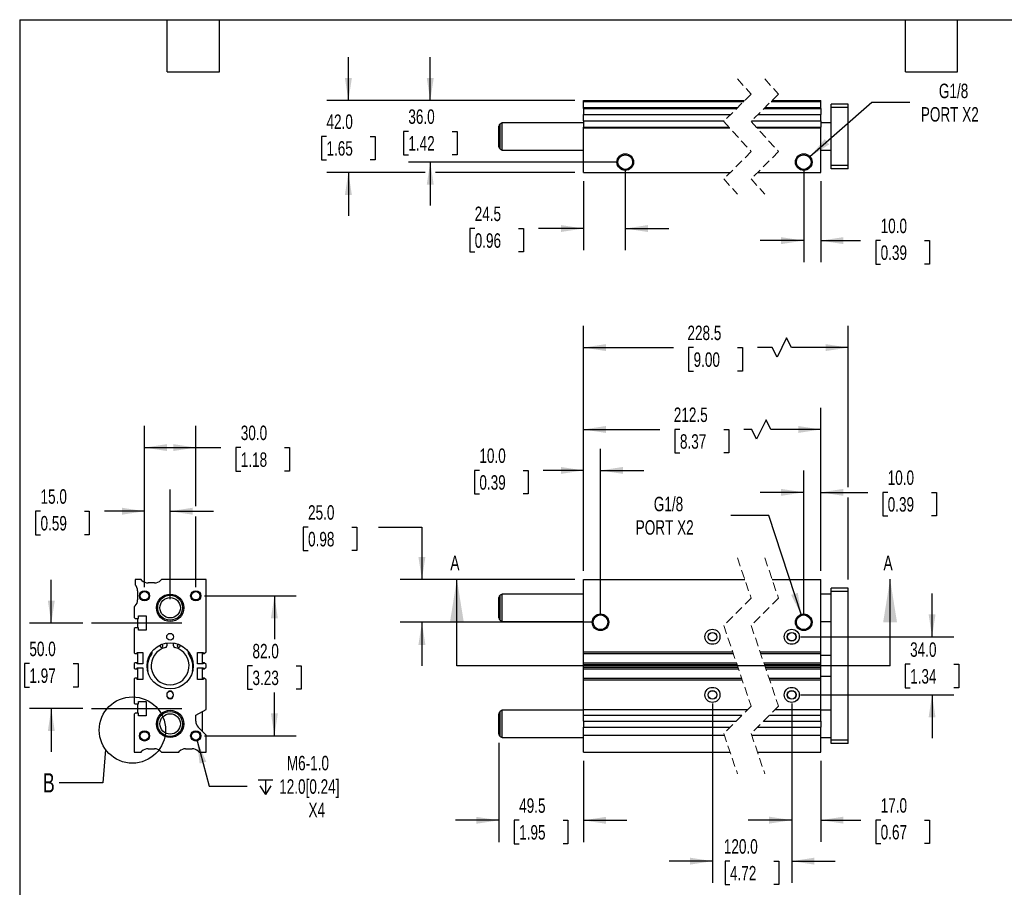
# Model space of a CAD drawing. Header units: millimetres. Extents: x 25 to 1092, y 25 to 838.
# Tile 2 of 4: x 25 to 601, y 330 to 838. Entities that reach past the tile are written whole.
import ezdxf

# ---------------------------------------------------------------- set-up
doc = ezdxf.new("R2010")
doc.units = ezdxf.units.MM
doc.header["$LTSCALE"] = 4
for name, pattern in [('SLD-Center', [19.05, 15.24, -1.27, 1.27, -1.27]), ('SLD-Dashed', [1.905, 1.27, -0.635]), ('SLD-Solid', [0])]:
    doc.linetypes.add(name, pattern=pattern)
doc.layers.add('CENTER', color=40, linetype='SLD-Center')
doc.layers.add('DIMENSIONS', color=140, linetype='SLD-Solid', lineweight=25)
doc.layers.add('TEXT', color=140, linetype='SLD-Solid', lineweight=25)
doc.styles.add('SLDTEXTSTYLE0', font='TXT', dxfattribs={"width": 0.7})
doc.dimstyles.new('SLDDIMSTYLE0', dxfattribs={"dimtxt": 8.632031, "dimasz": 13.208, "dimexe": 0, "dimexo": 0.0625, "dimgap": 2.158008, "dimtad": 0, "dimtih": 1, "dimtoh": 1, "dimrnd": 1e-09, "dimzin": 12, "dimdsep": 46, "dimtxsty": 'SLDTEXTSTYLE0', "dimsah": 1, "dimcen": 0, "dimadec": 0, "dimazin": 3, "dimtfac": 1, "dimtofl": 0, "dimtmove": 0, "dimatfit": 3, "dimfxl": 0, "dimfrac": 2, "dimtolj": 1, "dimtzin": 12, "dimarcsym": 0})
doc.dimstyles.new('SLDDIMSTYLE1', dxfattribs={"dimtxt": 8.632031, "dimasz": 13.208, "dimexe": 0, "dimexo": 0.0625, "dimgap": 2.158008, "dimtad": 0, "dimtih": 1, "dimtoh": 1, "dimrnd": 1e-09, "dimzin": 4, "dimdsep": 46, "dimtxsty": 'SLDTEXTSTYLE0', "dimsah": 1, "dimcen": 0.09, "dimadec": 0, "dimazin": 1, "dimtfac": 1, "dimtmove": 0, "dimatfit": 0, "dimfxl": 0, "dimfrac": 2, "dimtolj": 1, "dimtzin": 12, "dimarcsym": 0})
doc.dimstyles.new('SLDDIMSTYLE2', dxfattribs={"dimtxt": 8.632031, "dimasz": 13.208, "dimexe": 0, "dimexo": 0.0625, "dimgap": 2.158008, "dimtad": 0, "dimtih": 1, "dimtoh": 1, "dimrnd": 1e-09, "dimzin": 12, "dimdsep": 46, "dimtxsty": 'SLDTEXTSTYLE0', "dimsah": 1, "dimcen": 0.09, "dimadec": 0, "dimazin": 3, "dimtfac": 1, "dimtofl": 0, "dimtmove": 0, "dimatfit": 3, "dimfxl": 0, "dimfrac": 2, "dimtolj": 1, "dimtzin": 12, "dimarcsym": 0})
doc.dimstyles.new('SLDDIMSTYLE3', dxfattribs={"dimtxt": 8.632031, "dimasz": 13.208, "dimexe": 0, "dimexo": 0.0625, "dimgap": 2.158008, "dimtad": 0, "dimtih": 1, "dimtoh": 1, "dimrnd": 1e-09, "dimzin": 12, "dimdsep": 46, "dimtxsty": 'SLDTEXTSTYLE0', "dimsah": 1, "dimcen": 0.09, "dimadec": 0, "dimazin": 3, "dimtfac": 1, "dimtmove": 0, "dimatfit": 0, "dimfxl": 0, "dimfrac": 2, "dimtolj": 1, "dimtzin": 12, "dimarcsym": 0})
doc.dimstyles.new('SLDDIMSTYLE5', dxfattribs={"dimtxt": 8.632031, "dimasz": 13.208, "dimexe": 0, "dimexo": 0.0625, "dimgap": 2.158008, "dimtad": 0, "dimtih": 1, "dimtoh": 1, "dimrnd": 1e-09, "dimzin": 4, "dimdsep": 46, "dimtxsty": 'SLDTEXTSTYLE0', "dimsah": 1, "dimcen": 0.09, "dimadec": 0, "dimazin": 1, "dimtfac": 1, "dimtofl": 0, "dimtmove": 0, "dimatfit": 3, "dimfxl": 0, "dimfrac": 2, "dimtolj": 1, "dimtzin": 12, "dimarcsym": 0})
doc.dimstyles.new('SLDDIMSTYLE6', dxfattribs={"dimtxt": 0.18, "dimasz": 13.208, "dimexe": 0, "dimexo": 0.0625, "dimgap": 0, "dimtad": 0, "dimtih": 1, "dimtoh": 1, "dimdec": 0, "dimrnd": 1e-09, "dimzin": 0, "dimdsep": 46, "dimtxsty": 'Standard', "dimblk1": 'NONE', "dimblk2": 'NONE', "dimsah": 1, "dimcen": 0.09, "dimadec": 0, "dimazin": 0, "dimtfac": 13.208, "dimtdec": 0, "dimtofl": 0, "dimtmove": 0, "dimatfit": 3, "dimldrblk": 'NONE', "dimfxl": 0, "dimfrac": 2, "dimtolj": 1, "dimtzin": 0, "dimarcsym": 0})

# ---------------------------------------------------------------- blocks, each defined once
blk = doc.blocks.new('_D')
at = {"layer": 'DIMENSIONS'}
for p, q in [((463.75, 548.04), (441.52, 548.04)), ((482.74, 489.58), (463.75, 548.04))]:
    blk.add_line(p, q, dxfattribs=at)
blk.add_solid([(482.74, 489.58), (480.59, 502.77), (476.73, 501.51)], dxfattribs=at)
at = {"layer": 'DIMENSIONS', "char_height": 8.467, "attachment_point": 1, "style": 'SLDTEXTSTYLE0'}
for s, insert in [('G1/8', (396.36, 558.96)), ('PORT X2', (385.78, 545.24))]:
    blk.add_mtext(s, dxfattribs=dict(at, insert=insert))
blk = doc.blocks.new('_D_1')
at = {"layer": 'DIMENSIONS'}
for p, q in [((355.18, 515.58), (355.18, 587.08)), ((365.18, 490.58), (365.18, 587.08)), ((294.32, 574.38), (291.42, 574.38)), ((291.42, 574.38), (291.42, 560.66)), ((319.97, 574.38), (322.87, 574.38)), ((322.87, 574.38), (322.87, 560.66)), ((355.18, 574.38), (331.66, 574.38)), ((365.18, 574.38), (390.58, 574.38)), ((291.42, 560.66), (294.32, 560.66)), ((322.87, 560.66), (319.97, 560.66))]:
    blk.add_line(p, q, dxfattribs=at)
for points in [[(355.18, 574.38), (341.98, 576.42), (341.98, 572.35)], [(365.18, 574.38), (378.39, 572.35), (378.39, 576.42)]]:
    blk.add_solid(points, dxfattribs=at)
at = {"layer": 'DIMENSIONS', "char_height": 8.467, "attachment_point": 1, "style": 'SLDTEXTSTYLE0'}
for s, insert in [('10.0', (294.32, 587.23)), ('0.39', (294.32, 571.58))]:
    blk.add_mtext(s, dxfattribs=dict(at, insert=insert))
blk = doc.blocks.new('_D_2')
at = {"layer": 'DIMENSIONS'}
for p, q in [((484.06, 490.58), (484.06, 574.24)), ((494.06, 515.58), (494.06, 574.24)), ((484.06, 561.54), (458.66, 561.54)), ((494.06, 561.54), (521.5, 561.54)), ((533.19, 561.54), (530.29, 561.54)), ((530.29, 561.54), (530.29, 547.82)), ((558.84, 561.54), (561.74, 561.54)), ((561.74, 561.54), (561.74, 547.82)), ((530.29, 547.82), (533.19, 547.82)), ((561.74, 547.82), (558.84, 547.82))]:
    blk.add_line(p, q, dxfattribs=at)
for points in [[(484.06, 561.54), (470.85, 563.57), (470.85, 559.51)], [(494.06, 561.54), (507.27, 559.51), (507.27, 563.57)]]:
    blk.add_solid(points, dxfattribs=at)
at = {"layer": 'DIMENSIONS', "char_height": 8.467, "attachment_point": 1, "style": 'SLDTEXTSTYLE0'}
for s, insert in [('10.0', (533.19, 574.39)), ('0.39', (533.19, 558.74))]:
    blk.add_mtext(s, dxfattribs=dict(at, insert=insert))
blk = doc.blocks.new('_D_3')
at = {"layer": 'DIMENSIONS'}
for p, q in [((355.18, 515.58), (355.18, 611.05)), ((494.06, 515.58), (494.06, 611.05)), ((462.09, 603.99), (456.45, 592.71)), ((464.91, 598.35), (462.09, 603.99)), ((355.18, 598.35), (399.95, 598.35)), ((411.65, 598.35), (408.75, 598.35)), ((408.75, 598.35), (408.75, 584.63)), ((437.3, 598.35), (440.2, 598.35)), ((440.2, 598.35), (440.2, 584.63)), ((453.62, 598.35), (449, 598.35)), ((456.45, 592.71), (453.62, 598.35)), ((494.06, 598.35), (464.91, 598.35)), ((408.75, 584.63), (411.65, 584.63)), ((440.2, 584.63), (437.3, 584.63))]:
    blk.add_line(p, q, dxfattribs=at)
for points in [[(355.18, 598.35), (368.39, 596.32), (368.39, 600.38)], [(494.06, 598.35), (480.85, 600.38), (480.85, 596.32)]]:
    blk.add_solid(points, dxfattribs=at)
at = {"layer": 'DIMENSIONS', "char_height": 8.467, "attachment_point": 1, "style": 'SLDTEXTSTYLE0'}
for s, insert in [('212.5', (408.06, 611.2)), ('8.37', (411.65, 595.55))]:
    blk.add_mtext(s, dxfattribs=dict(at, insert=insert))
blk = doc.blocks.new('_D_4')
at = {"layer": 'DIMENSIONS'}
for p, q in [((355.18, 515.58), (355.18, 658.98)), ((510.06, 564.59), (510.06, 658.98)), ((474.08, 651.93), (468.44, 640.64)), ((476.91, 646.28), (474.08, 651.93)), ((355.18, 646.28), (407.94, 646.28)), ((419.64, 646.28), (416.74, 646.28)), ((416.74, 646.28), (416.74, 632.56)), ((445.29, 646.28), (448.19, 646.28)), ((448.19, 646.28), (448.19, 632.56)), ((465.62, 646.28), (456.98, 646.28)), ((468.44, 640.64), (465.62, 646.28)), ((510.06, 646.28), (476.91, 646.28)), ((416.74, 632.56), (419.64, 632.56)), ((448.19, 632.56), (445.29, 632.56)), ((510.06, 510.58), (510.06, 558.49))]:
    blk.add_line(p, q, dxfattribs=at)
for points in [[(355.18, 646.28), (368.39, 644.25), (368.39, 648.31)], [(510.06, 646.28), (496.85, 648.31), (496.85, 644.25)]]:
    blk.add_solid(points, dxfattribs=at)
at = {"layer": 'DIMENSIONS', "char_height": 8.467, "attachment_point": 1, "style": 'SLDTEXTSTYLE0'}
for s, insert in [('228.5', (416.05, 659.13)), ('9.00', (419.64, 643.48))]:
    blk.add_mtext(s, dxfattribs=dict(at, insert=insert))
blk = doc.blocks.new('_D_5')
at = {"layer": 'DIMENSIONS'}
for p, q in [((194.1, 541.18), (191.2, 541.18)), ((191.2, 541.18), (191.2, 527.46)), ((219.75, 541.18), (222.65, 541.18)), ((222.65, 541.18), (222.65, 527.46)), ((235.31, 541.18), (260.71, 541.18)), ((260.71, 541.18), (260.71, 510.5)), ((191.2, 527.46), (194.1, 527.46)), ((222.65, 527.46), (219.75, 527.46)), ((350.1, 510.5), (248.01, 510.5)), ((360.1, 485.5), (248.01, 485.5)), ((260.71, 485.5), (260.71, 460.1))]:
    blk.add_line(p, q, dxfattribs=at)
for points in [[(260.71, 510.5), (262.74, 523.71), (258.67, 523.71)], [(260.71, 485.5), (258.67, 472.3), (262.74, 472.3)]]:
    blk.add_solid(points, dxfattribs=at)
at = {"layer": 'DIMENSIONS', "char_height": 8.467, "attachment_point": 1, "style": 'SLDTEXTSTYLE0'}
for s, insert in [('25.0', (194.1, 554.03)), ('0.98', (194.1, 538.38))]:
    blk.add_mtext(s, dxfattribs=dict(at, insert=insert))
blk = doc.blocks.new('_D_6')
at = {"layer": 'DIMENSIONS'}
for p, q in [((305.68, 414.94), (305.68, 356.89)), ((355.18, 404.42), (355.18, 356.89)), ((305.68, 369.59), (280.28, 369.59)), ((317.6, 369.59), (314.7, 369.59)), ((314.7, 369.59), (314.7, 355.88)), ((343.25, 369.59), (346.15, 369.59)), ((346.15, 369.59), (346.15, 355.88)), ((355.18, 369.59), (380.58, 369.59)), ((314.7, 355.88), (317.6, 355.88)), ((346.15, 355.88), (343.25, 355.88))]:
    blk.add_line(p, q, dxfattribs=at)
for points in [[(305.68, 369.59), (292.48, 371.63), (292.48, 367.56)], [(355.18, 369.59), (368.39, 367.56), (368.39, 371.63)]]:
    blk.add_solid(points, dxfattribs=at)
at = {"layer": 'DIMENSIONS', "char_height": 8.467, "attachment_point": 1, "style": 'SLDTEXTSTYLE0'}
for s, insert in [('49.5', (317.6, 382.44)), ('1.95', (317.6, 366.79))]:
    blk.add_mtext(s, dxfattribs=dict(at, insert=insert))
blk = doc.blocks.new('_D_7')
at = {"layer": 'DIMENSIONS'}
for p, q in [((430.68, 437.92), (430.68, 332.99)), ((477.06, 437.92), (477.06, 332.99)), ((430.68, 345.69), (405.28, 345.69)), ((440.93, 345.69), (438.03, 345.69)), ((438.03, 345.69), (438.03, 331.97)), ((466.58, 345.69), (469.48, 345.69)), ((469.48, 345.69), (469.48, 331.97)), ((477.06, 345.69), (502.46, 345.69)), ((438.03, 331.97), (440.93, 331.97)), ((469.48, 331.97), (466.58, 331.97))]:
    blk.add_line(p, q, dxfattribs=at)
for points in [[(430.68, 345.69), (417.48, 347.72), (417.48, 343.66)], [(477.06, 345.69), (490.27, 343.66), (490.27, 347.72)]]:
    blk.add_solid(points, dxfattribs=at)
at = {"layer": 'DIMENSIONS', "char_height": 8.467, "attachment_point": 1, "style": 'SLDTEXTSTYLE0'}
for s, insert in [('120.0', (437.34, 358.54)), ('4.72', (440.93, 342.89))]:
    blk.add_mtext(s, dxfattribs=dict(at, insert=insert))
blk = doc.blocks.new('_D_8')
at = {"layer": 'DIMENSIONS'}
for p, q in [((477.06, 437.92), (477.06, 356.99)), ((494.06, 404.42), (494.06, 356.99)), ((477.06, 369.69), (451.66, 369.69)), ((494.06, 369.69), (517.39, 369.69)), ((529.08, 369.69), (526.18, 369.69)), ((526.18, 369.69), (526.18, 355.97)), ((554.73, 369.69), (557.63, 369.69)), ((557.63, 369.69), (557.63, 355.97)), ((526.18, 355.97), (529.08, 355.97)), ((557.63, 355.97), (554.73, 355.97))]:
    blk.add_line(p, q, dxfattribs=at)
for points in [[(477.06, 369.69), (463.85, 371.72), (463.85, 367.66)], [(494.06, 369.69), (507.27, 367.66), (507.27, 371.72)]]:
    blk.add_solid(points, dxfattribs=at)
at = {"layer": 'DIMENSIONS', "char_height": 8.467, "attachment_point": 1, "style": 'SLDTEXTSTYLE0'}
for s, insert in [('17.0', (529.08, 382.54)), ('0.67', (529.08, 366.89))]:
    blk.add_mtext(s, dxfattribs=dict(at, insert=insert))
blk = doc.blocks.new('_D_9')
at = {"layer": 'DIMENSIONS'}
for p, q in [((559.15, 477), (559.15, 502.4)), ((482.14, 477), (571.85, 477)), ((546.32, 460.91), (543.43, 460.91)), ((543.43, 460.91), (543.43, 447.19)), ((571.97, 460.91), (574.87, 460.91)), ((574.87, 460.91), (574.87, 447.19)), ((543.43, 447.19), (546.32, 447.19)), ((574.87, 447.19), (571.97, 447.19)), ((482.14, 443), (571.85, 443)), ((559.15, 443), (559.15, 417.6))]:
    blk.add_line(p, q, dxfattribs=at)
for points in [[(559.15, 477), (561.18, 490.21), (557.12, 490.21)], [(559.15, 443), (557.12, 429.8), (561.18, 429.8)]]:
    blk.add_solid(points, dxfattribs=at)
at = {"layer": 'DIMENSIONS', "char_height": 8.467, "attachment_point": 1, "style": 'SLDTEXTSTYLE0'}
for s, insert in [('34.0', (546.32, 473.75)), ('1.34', (546.32, 458.1))]:
    blk.add_mtext(s, dxfattribs=dict(at, insert=insert))
blk = doc.blocks.new('_D_19')
at = {"layer": 'DIMENSIONS'}
for p, q in [((43.89, 485), (43.89, 510.4)), ((62.42, 485), (31.19, 485)), ((31.06, 461.31), (28.16, 461.31)), ((28.16, 461.31), (28.16, 447.59)), ((56.71, 461.31), (59.61, 461.31)), ((59.61, 461.31), (59.61, 447.59)), ((28.16, 447.59), (31.06, 447.59)), ((59.61, 447.59), (56.71, 447.59)), ((62.42, 435), (31.19, 435)), ((43.89, 435), (43.89, 409.6))]:
    blk.add_line(p, q, dxfattribs=at)
for points in [[(43.89, 485), (45.92, 498.21), (41.86, 498.21)], [(43.89, 435), (41.86, 421.8), (45.92, 421.8)]]:
    blk.add_solid(points, dxfattribs=at)
at = {"layer": 'DIMENSIONS', "char_height": 8.467, "attachment_point": 1, "style": 'SLDTEXTSTYLE0'}
for s, insert in [('50.0', (31.06, 474.16)), ('1.97', (31.06, 458.5))]:
    blk.add_mtext(s, dxfattribs=dict(at, insert=insert))
blk = doc.blocks.new('_D_20')
at = {"layer": 'DIMENSIONS'}
for p, q in [((98.4, 506.08), (98.4, 563.2)), ((113.4, 499.08), (113.4, 563.2)), ((37.59, 550.5), (34.69, 550.5)), ((34.69, 550.5), (34.69, 536.78)), ((63.24, 550.5), (66.14, 550.5)), ((66.14, 550.5), (66.14, 536.78)), ((98.4, 550.5), (74.94, 550.5)), ((113.4, 550.5), (138.8, 550.5)), ((34.69, 536.78), (37.59, 536.78)), ((66.14, 536.78), (63.24, 536.78))]:
    blk.add_line(p, q, dxfattribs=at)
for points in [[(98.4, 550.5), (85.2, 552.54), (85.2, 548.47)], [(113.4, 550.5), (126.61, 548.47), (126.61, 552.54)]]:
    blk.add_solid(points, dxfattribs=at)
at = {"layer": 'DIMENSIONS', "char_height": 8.467, "attachment_point": 1, "style": 'SLDTEXTSTYLE0'}
for s, insert in [('15.0', (37.59, 563.35)), ('0.59', (37.59, 547.7))]:
    blk.add_mtext(s, dxfattribs=dict(at, insert=insert))
blk = doc.blocks.new('_D_21')
at = {"layer": 'DIMENSIONS'}
for p, q in [((98.4, 506.08), (98.4, 600.45)), ((128.4, 553.55), (128.4, 600.45)), ((98.4, 587.75), (128.4, 587.75)), ((128.4, 587.75), (143.04, 587.75)), ((154.74, 587.75), (151.84, 587.75)), ((151.84, 587.75), (151.84, 574.03)), ((180.39, 587.75), (183.29, 587.75)), ((183.29, 587.75), (183.29, 574.03)), ((151.84, 574.03), (154.74, 574.03)), ((183.29, 574.03), (180.39, 574.03)), ((128.4, 506.08), (128.4, 547.46))]:
    blk.add_line(p, q, dxfattribs=at)
for points in [[(98.4, 587.75), (111.61, 585.72), (111.61, 589.78)], [(128.4, 587.75), (115.2, 589.78), (115.2, 585.72)]]:
    blk.add_solid(points, dxfattribs=at)
at = {"layer": 'DIMENSIONS', "char_height": 8.467, "attachment_point": 1, "style": 'SLDTEXTSTYLE0'}
for s, insert in [('30.0', (154.74, 600.6)), ('1.18', (154.74, 584.94))]:
    blk.add_mtext(s, dxfattribs=dict(at, insert=insert))
blk = doc.blocks.new('_D_22')
at = {"layer": 'DIMENSIONS'}
for p, q in [((133.48, 501), (187.1, 501)), ((174.4, 501), (174.4, 475.66)), ((161.58, 460), (158.68, 460)), ((158.68, 460), (158.68, 446.28)), ((187.23, 460), (190.13, 460)), ((190.13, 460), (190.13, 446.28)), ((158.68, 446.28), (161.58, 446.28)), ((174.4, 419), (174.4, 444.35)), ((190.13, 446.28), (187.23, 446.28)), ((133.48, 419), (187.1, 419))]:
    blk.add_line(p, q, dxfattribs=at)
for points in [[(174.4, 501), (172.37, 487.8), (176.44, 487.8)], [(174.4, 419), (176.44, 432.21), (172.37, 432.21)]]:
    blk.add_solid(points, dxfattribs=at)
at = {"layer": 'DIMENSIONS', "char_height": 8.467, "attachment_point": 1, "style": 'SLDTEXTSTYLE0'}
for s, insert in [('82.0', (161.58, 472.85)), ('3.23', (161.58, 457.2))]:
    blk.add_mtext(s, dxfattribs=dict(at, insert=insert))
blk = doc.blocks.new('SW_SYMBOL_HOLE_DEPTH')
at = {"layer": 'DIMENSIONS', "color": 0}
for p, q in [((0, 3500), (3200, 3500)), ((400, 2220), (1600, 300)), ((1600, 3500), (1600, 300)), ((2800, 2220), (1600, 300))]:
    blk.add_line(p, q, dxfattribs=at)
blk = doc.blocks.new('_D_23')
at = {"layer": 'DIMENSIONS'}
for p, q in [((129.18, 416.11), (136.3, 389.54)), ((136.3, 389.54), (158.52, 389.54))]:
    blk.add_line(p, q, dxfattribs=at)
blk.add_solid([(129.18, 416.11), (130.64, 402.82), (134.56, 403.87)], dxfattribs=at)
at = {"layer": 'DIMENSIONS', "xscale": 0.002688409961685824, "yscale": 0.002688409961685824, "zscale": 0.002688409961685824}
blk.add_blockref('SW_SYMBOL_HOLE_DEPTH', (164.87, 383.83), dxfattribs=at)
at = {"layer": 'DIMENSIONS', "char_height": 8.467, "attachment_point": 1, "style": 'SLDTEXTSTYLE0'}
for s, insert in [('M6-1.0', (181.68, 407.32)), ('12.0[0.24]', (177.22, 393.6)), ('X4', (194.37, 379.88))]:
    blk.add_mtext(s, dxfattribs=dict(at, insert=insert))
blk = doc.blocks.new('_None')
blk = doc.blocks.new('_D_31')
at = {"layer": 'DIMENSIONS'}
for p, q in [((265.58, 790.84), (265.58, 816.24)), ((350.1, 790.84), (252.88, 790.84)), ((252.76, 772.85), (249.86, 772.85)), ((249.86, 772.85), (249.86, 759.13)), ((278.41, 772.85), (281.31, 772.85)), ((281.31, 772.85), (281.31, 759.13)), ((249.86, 759.13), (252.76, 759.13)), ((374.6, 754.84), (252.88, 754.84)), ((265.58, 754.84), (265.58, 729.44)), ((281.31, 759.13), (278.41, 759.13))]:
    blk.add_line(p, q, dxfattribs=at)
for points in [[(265.58, 790.84), (267.61, 804.05), (263.55, 804.05)], [(265.58, 754.84), (263.55, 741.63), (267.61, 741.63)]]:
    blk.add_solid(points, dxfattribs=at)
at = {"layer": 'DIMENSIONS', "char_height": 8.467, "attachment_point": 1, "style": 'SLDTEXTSTYLE0'}
for s, insert in [('36.0', (252.76, 785.7)), ('1.42', (252.76, 770.05))]:
    blk.add_mtext(s, dxfattribs=dict(at, insert=insert))
blk = doc.blocks.new('_D_32')
at = {"layer": 'DIMENSIONS'}
for p, q in [((217.69, 790.84), (217.69, 816.24)), ((350.1, 790.84), (204.99, 790.84)), ((204.87, 769.89), (201.97, 769.89)), ((201.97, 769.89), (201.97, 756.18)), ((230.52, 769.89), (233.42, 769.89)), ((233.42, 769.89), (233.42, 756.18)), ((201.97, 756.18), (204.87, 756.18)), ((233.42, 756.18), (230.52, 756.18)), ((262.53, 748.84), (204.99, 748.84)), ((217.69, 748.84), (217.69, 723.44)), ((350.1, 748.84), (268.63, 748.84))]:
    blk.add_line(p, q, dxfattribs=at)
for points in [[(217.69, 790.84), (219.73, 804.05), (215.66, 804.05)], [(217.69, 748.84), (215.66, 735.63), (219.73, 735.63)]]:
    blk.add_solid(points, dxfattribs=at)
at = {"layer": 'DIMENSIONS', "char_height": 8.467, "attachment_point": 1, "style": 'SLDTEXTSTYLE0'}
for s, insert in [('42.0', (204.87, 782.74)), ('1.65', (204.87, 767.09))]:
    blk.add_mtext(s, dxfattribs=dict(at, insert=insert))
blk = doc.blocks.new('_D_33')
at = {"layer": 'DIMENSIONS'}
for p, q in [((379.68, 749.76), (379.68, 703.26)), ((355.18, 743.76), (355.18, 703.26)), ((291.58, 715.96), (288.69, 715.96)), ((288.69, 715.96), (288.69, 702.24)), ((317.24, 715.96), (320.13, 715.96)), ((320.13, 715.96), (320.13, 702.24)), ((355.18, 715.96), (328.93, 715.96)), ((379.68, 715.96), (405.08, 715.96)), ((288.69, 702.24), (291.58, 702.24)), ((320.13, 702.24), (317.24, 702.24))]:
    blk.add_line(p, q, dxfattribs=at)
for points in [[(355.18, 715.96), (341.98, 717.99), (341.98, 713.93)], [(379.68, 715.96), (392.89, 713.93), (392.89, 717.99)]]:
    blk.add_solid(points, dxfattribs=at)
at = {"layer": 'DIMENSIONS', "char_height": 8.467, "attachment_point": 1, "style": 'SLDTEXTSTYLE0'}
for s, insert in [('24.5', (291.58, 728.81)), ('0.96', (291.58, 713.16))]:
    blk.add_mtext(s, dxfattribs=dict(at, insert=insert))
blk = doc.blocks.new('_D_34')
at = {"layer": 'DIMENSIONS'}
for p, q in [((484.06, 749.76), (484.06, 696.18)), ((494.06, 743.76), (494.06, 696.18)), ((484.06, 708.88), (458.66, 708.88)), ((494.06, 708.88), (517.36, 708.88)), ((529.06, 708.88), (526.16, 708.88)), ((526.16, 708.88), (526.16, 695.16)), ((554.71, 708.88), (557.61, 708.88)), ((557.61, 708.88), (557.61, 695.16)), ((526.16, 695.16), (529.06, 695.16)), ((557.61, 695.16), (554.71, 695.16))]:
    blk.add_line(p, q, dxfattribs=at)
for points in [[(484.06, 708.88), (470.85, 710.92), (470.85, 706.85)], [(494.06, 708.88), (507.27, 706.85), (507.27, 710.92)]]:
    blk.add_solid(points, dxfattribs=at)
at = {"layer": 'DIMENSIONS', "char_height": 8.467, "attachment_point": 1, "style": 'SLDTEXTSTYLE0'}
for s, insert in [('10.0', (529.06, 721.73)), ('0.39', (529.06, 706.08))]:
    blk.add_mtext(s, dxfattribs=dict(at, insert=insert))
blk = doc.blocks.new('_D_35')
at = {"layer": 'DIMENSIONS'}
for p, q in [((487.72, 758.04), (524, 789.84)), ((524, 789.84), (546.22, 789.84))]:
    blk.add_line(p, q, dxfattribs=at)
blk.add_solid([(487.72, 758.04), (498.99, 765.22), (496.31, 768.28)], dxfattribs=at)
at = {"layer": 'DIMENSIONS', "char_height": 8.467, "attachment_point": 1, "style": 'SLDTEXTSTYLE0'}
for s, insert in [('G1/8', (563.15, 800.75)), ('PORT X2', (552.57, 787.03))]:
    blk.add_mtext(s, dxfattribs=dict(at, insert=insert))

msp = doc.modelspace()

# ---------------------------------------------------------------- linework, layer by layer
at = {"color": 7, "linetype": 'SLD-Dashed', "lineweight": 18}
for p, q in [((445.313, 803.539), (453.313, 794.689)), ((461.313, 803.539), (469.313, 794.689)), ((453.313, 794.689), (437.313, 778.689)), ((469.313, 794.689), (453.313, 778.689)), ((437.313, 778.689), (453.313, 760.989)), ((453.313, 778.689), (469.313, 760.989)), ((453.313, 760.989), (437.313, 744.989)), ((469.313, 760.989), (453.313, 744.989)), ((437.313, 744.989), (445.313, 736.139)), ((453.313, 744.989), (461.313, 736.139)), ((445.313, 523.204), (453.313, 499.604)), ((461.313, 523.204), (469.313, 499.604)), ((453.313, 499.604), (437.313, 483.604)), ((469.313, 499.604), (453.313, 483.604)), ((437.313, 483.604), (453.313, 436.404)), ((453.313, 483.604), (469.313, 436.404)), ((453.313, 436.404), (437.313, 420.404)), ((469.313, 436.404), (453.313, 420.404)), ((437.313, 420.404), (445.313, 396.804)), ((453.313, 420.404), (461.313, 396.804))]:
    msp.add_line(p, q, dxfattribs=at)
for p, q in [((355.184, 790.839), (449.463, 790.839)), ((355.184, 790.339), (355.184, 790.839)), ((355.184, 790.339), (448.963, 790.339)), ((355.184, 786.839), (355.184, 790.339)), ((464.963, 790.339), (494.061, 790.339)), ((465.463, 790.839), (494.061, 790.839)), ((494.061, 790.339), (494.061, 790.839)), ((494.061, 786.839), (494.061, 790.339)), ((355.184, 786.839), (445.463, 786.839)), ((355.184, 786.304), (355.184, 786.839)), ((355.184, 786.304), (444.928, 786.304)), ((355.184, 786.304), (355.184, 782.768)), ((460.928, 786.304), (494.061, 786.304)), ((461.463, 786.839), (494.061, 786.839)), ((494.061, 786.304), (494.061, 786.839)), ((494.061, 786.304), (494.061, 782.768)), ((510.061, 788.839), (500.061, 788.839)), ((500.061, 786.839), (500.061, 788.839)), ((510.061, 786.839), (500.061, 786.839)), ((500.061, 752.839), (500.061, 786.839)), ((510.061, 786.839), (510.061, 788.839)), ((510.061, 752.839), (510.061, 786.839)), ((307.684, 777.839), (306.434, 777.117)), ((355.184, 777.839), (307.684, 777.839)), ((307.684, 761.839), (307.684, 777.839)), ((355.184, 782.768), (441.392, 782.768)), ((355.184, 778.91), (355.184, 782.768)), ((355.184, 778.91), (437.534, 778.91)), ((355.184, 778.91), (355.184, 775.375)), ((453.534, 778.91), (494.061, 778.91)), ((457.392, 782.768), (494.061, 782.768)), ((494.061, 778.91), (494.061, 782.768)), ((494.061, 778.91), (494.061, 775.375)), ((500.061, 777.839), (494.061, 777.839)), ((305.684, 763.86), (305.684, 775.818)), ((306.434, 762.561), (306.434, 777.117)), ((355.184, 775.375), (440.309, 775.375)), ((355.184, 774.839), (355.184, 775.375)), ((355.184, 774.839), (440.794, 774.839)), ((355.184, 748.839), (355.184, 774.839)), ((456.309, 775.375), (494.061, 775.375)), ((456.794, 774.839), (494.061, 774.839)), ((494.061, 774.839), (494.061, 775.375)), ((494.061, 748.839), (494.061, 774.839)), ((306.434, 762.561), (307.684, 761.839)), ((307.684, 761.839), (355.184, 761.839)), ((494.061, 761.839), (500.061, 761.839)), ((355.184, 748.839), (441.163, 748.839)), ((457.163, 748.839), (494.061, 748.839)), ((510.061, 752.839), (500.061, 752.839)), ((500.061, 750.839), (500.061, 752.839)), ((510.061, 750.839), (500.061, 750.839)), ((510.061, 750.839), (510.061, 752.839)), ((92.904, 510.504), (92.904, 507.505)), ((96.404, 510.504), (92.904, 510.504)), ((96.939, 509.968), (96.404, 510.504)), ((104.333, 508.504), (100.475, 508.504)), ((108.404, 510.504), (107.868, 509.968)), ((134.404, 510.504), (108.404, 510.504)), ((134.404, 468.184), (134.404, 510.504)), ((355.184, 510.504), (449.618, 510.504)), ((355.184, 468.184), (355.184, 510.504)), ((465.618, 510.504), (494.061, 510.504)), ((494.061, 468.184), (494.061, 510.504)), ((94.404, 503.934), (94.404, 498.574)), ((307.684, 502.004), (306.434, 501.282)), ((306.434, 494.004), (306.434, 501.282)), ((355.184, 502.004), (307.684, 502.004)), ((307.684, 494.004), (307.684, 502.004)), ((500.061, 502.004), (494.061, 502.004)), ((510.061, 505.504), (500.061, 505.504)), ((500.061, 503.504), (500.061, 505.504)), ((510.061, 503.504), (500.061, 503.504)), ((500.061, 416.504), (500.061, 503.504)), ((510.061, 503.504), (510.061, 505.504)), ((510.061, 416.504), (510.061, 503.504)), ((305.684, 494.004), (305.684, 499.983)), ((93, 495.1), (92.404, 494.504)), ((92.404, 494.504), (92.404, 488.204)), ((305.684, 488.025), (305.684, 494.004)), ((306.434, 486.726), (306.434, 494.004)), ((307.684, 486.004), (307.684, 494.004)), ((92.404, 488.204), (92.904, 487.704)), ((92.904, 487.704), (94.904, 487.704)), ((94.404, 487.704), (94.404, 482.304)), ((94.904, 489.204), (99.404, 489.204)), ((94.904, 487.704), (94.904, 489.204)), ((99.404, 489.204), (99.404, 480.804)), ((306.434, 486.726), (307.684, 486.004)), ((307.684, 486.004), (355.184, 486.004)), ((494.061, 486.004), (500.061, 486.004)), ((92.904, 482.304), (92.404, 481.804)), ((92.404, 481.804), (92.404, 467.684)), ((94.904, 482.304), (92.904, 482.304)), ((94.904, 480.804), (94.904, 482.304)), ((99.404, 480.804), (94.904, 480.804)), ((111.404, 472.858), (111.404, 471.726)), ((115.404, 471.726), (115.404, 472.858)), ((92.404, 467.684), (92.904, 467.184)), ((92.904, 467.184), (94.054, 467.184)), ((94.054, 467.904), (97.404, 467.904)), ((94.054, 467.184), (94.054, 467.904)), ((94.404, 467.904), (94.404, 461.104)), ((97.404, 467.904), (97.404, 461.104)), ((102.904, 467.981), (102.904, 468.489)), ((123.904, 468.489), (123.904, 467.981)), ((129.404, 467.904), (132.754, 467.904)), ((129.404, 461.104), (129.404, 467.904)), ((132.404, 461.104), (132.404, 467.904)), ((132.754, 467.904), (132.754, 467.184)), ((132.754, 467.184), (133.404, 467.184)), ((133.404, 467.184), (134.404, 468.184)), ((355.184, 468.184), (442.54, 468.184)), ((355.184, 467.184), (355.184, 468.184)), ((355.184, 467.184), (442.879, 467.184)), ((355.184, 461.834), (355.184, 467.184)), ((458.54, 468.184), (494.061, 468.184)), ((458.879, 467.184), (494.061, 467.184)), ((494.061, 467.184), (494.061, 468.184)), ((494.061, 461.834), (494.061, 467.184)), ((92.904, 461.834), (92.404, 461.334)), ((92.404, 461.334), (92.404, 458.674)), ((94.054, 461.834), (92.904, 461.834)), ((94.054, 461.104), (94.054, 461.834)), ((97.404, 461.104), (94.054, 461.104)), ((132.754, 461.104), (129.404, 461.104)), ((132.754, 461.834), (132.754, 461.104)), ((133.404, 461.834), (132.754, 461.834)), ((134.404, 460.834), (133.404, 461.834)), ((134.404, 459.174), (134.404, 460.834)), ((355.184, 461.834), (444.693, 461.834)), ((355.184, 460.834), (355.184, 461.834)), ((355.184, 460.834), (445.032, 460.834)), ((355.184, 459.174), (355.184, 460.834)), ((460.693, 461.834), (494.061, 461.834)), ((461.032, 460.834), (494.061, 460.834)), ((500.061, 466.004), (494.061, 466.004)), ((494.061, 460.834), (494.061, 461.834)), ((494.061, 459.174), (494.061, 460.834)), ((92.404, 458.674), (92.904, 458.174)), ((92.904, 458.174), (94.054, 458.174)), ((94.054, 458.904), (97.404, 458.904)), ((94.054, 458.174), (94.054, 458.904)), ((94.404, 458.904), (94.404, 452.104)), ((97.404, 458.904), (97.404, 452.104)), ((129.404, 458.904), (132.754, 458.904)), ((129.404, 452.104), (129.404, 458.904)), ((132.404, 452.104), (132.404, 458.904)), ((132.754, 458.904), (132.754, 458.174)), ((132.754, 458.174), (133.404, 458.174)), ((133.404, 458.174), (134.404, 459.174)), ((355.184, 459.174), (445.595, 459.174)), ((355.184, 458.174), (355.184, 459.174)), ((355.184, 458.174), (445.934, 458.174)), ((355.184, 452.824), (355.184, 458.174)), ((461.595, 459.174), (494.061, 459.174)), ((461.934, 458.174), (494.061, 458.174)), ((494.061, 458.174), (494.061, 459.174)), ((494.061, 452.824), (494.061, 458.174)), ((92.904, 452.824), (92.404, 452.324)), ((92.404, 452.324), (92.404, 438.204)), ((94.054, 452.824), (92.904, 452.824)), ((94.054, 452.104), (94.054, 452.824)), ((97.404, 452.104), (94.054, 452.104)), ((132.754, 452.104), (129.404, 452.104)), ((132.754, 452.824), (132.754, 452.104)), ((133.404, 452.824), (132.754, 452.824)), ((134.404, 451.824), (133.404, 452.824)), ((134.404, 434.504), (134.404, 451.824)), ((355.184, 452.824), (447.747, 452.824)), ((355.184, 451.824), (355.184, 452.824)), ((355.184, 451.824), (448.086, 451.824)), ((355.184, 434.504), (355.184, 451.824)), ((463.747, 452.824), (494.061, 452.824)), ((464.086, 451.824), (494.061, 451.824)), ((494.061, 454.004), (500.061, 454.004)), ((494.061, 451.824), (494.061, 452.824)), ((494.061, 434.504), (494.061, 451.824)), ((92.404, 438.204), (92.904, 437.704)), ((94.904, 439.204), (99.404, 439.204)), ((94.904, 437.704), (94.904, 439.204)), ((99.404, 439.204), (99.404, 430.804)), ((111.404, 443.254), (111.404, 442.754)), ((115.404, 442.754), (115.404, 443.254)), ((92.904, 432.304), (92.404, 431.804)), ((92.904, 437.704), (94.904, 437.704)), ((94.904, 432.304), (92.904, 432.304)), ((94.404, 437.704), (94.404, 432.304)), ((94.904, 430.804), (94.904, 432.304)), ((128.404, 431.04), (134.404, 434.504)), ((132.404, 421.504), (132.404, 433.349)), ((307.684, 434.004), (306.434, 433.282)), ((306.434, 426.004), (306.434, 433.282)), ((355.184, 434.004), (307.684, 434.004)), ((307.684, 426.004), (307.684, 434.004)), ((355.184, 434.504), (451.413, 434.504)), ((355.184, 431.04), (355.184, 434.504)), ((467.413, 434.504), (494.061, 434.504)), ((494.061, 431.04), (494.061, 434.504)), ((500.061, 434.004), (494.061, 434.004)), ((92.404, 431.804), (92.404, 409.504)), ((99.404, 430.804), (94.904, 430.804)), ((128.404, 427.575), (128.404, 431.04)), ((305.684, 426.004), (305.684, 431.983)), ((355.184, 431.04), (447.949, 431.04)), ((355.184, 427.575), (355.184, 431.04)), ((355.184, 427.575), (444.484, 427.575)), ((355.184, 427.575), (355.184, 424.039)), ((460.484, 427.575), (494.061, 427.575)), ((463.949, 431.04), (494.061, 431.04)), ((494.061, 427.575), (494.061, 431.04)), ((494.061, 427.575), (494.061, 424.039)), ((134.404, 419.504), (129.868, 424.039)), ((305.684, 420.025), (305.684, 426.004)), ((306.434, 418.726), (306.434, 426.004)), ((307.684, 418.004), (307.684, 426.004)), ((355.184, 424.039), (440.949, 424.039)), ((355.184, 419.504), (355.184, 424.039)), ((456.949, 424.039), (494.061, 424.039)), ((494.061, 419.504), (494.061, 424.039)), ((134.404, 409.504), (134.404, 419.504)), ((306.434, 418.726), (307.684, 418.004)), ((307.684, 418.004), (355.184, 418.004)), ((355.184, 419.504), (437.618, 419.504)), ((355.184, 409.504), (355.184, 419.504)), ((453.618, 419.504), (494.061, 419.504)), ((494.061, 409.504), (494.061, 419.504)), ((494.061, 418.004), (500.061, 418.004)), ((510.061, 416.504), (500.061, 416.504)), ((500.061, 414.504), (500.061, 416.504)), ((510.061, 414.504), (510.061, 416.504)), ((92.404, 409.504), (96.404, 409.504)), ((96.404, 409.504), (96.939, 410.039)), ((100.475, 411.504), (104.333, 411.504)), ((107.868, 410.039), (108.404, 409.504)), ((108.404, 409.504), (118.404, 409.504)), ((118.404, 409.504), (118.939, 410.039)), ((122.475, 411.504), (126.333, 411.504)), ((129.868, 410.039), (130.404, 409.504)), ((130.404, 409.504), (134.404, 409.504)), ((355.184, 409.504), (441.008, 409.504)), ((457.008, 409.504), (494.061, 409.504)), ((510.061, 414.504), (500.061, 414.504))]:
    msp.add_line(p, q)
for centre, radius in [((379.684, 754.839), 4.864), ((379.684, 754.839), 4.283), ((484.061, 754.839), 4.864), ((484.061, 754.839), 4.283), ((98.404, 501.004), 3), ((98.404, 501.004), 2.459), ((113.404, 494.004), 8), ((113.404, 494.004), 7.278), ((128.404, 501.004), 3), ((128.404, 501.004), 2.458), ((113.404, 494.004), 5.979), ((365.184, 485.504), 4.864), ((365.184, 485.504), 4.283), ((484.061, 485.504), 4.864), ((484.061, 485.504), 4.283), ((113.404, 477.004), 2), ((430.684, 477.004), 4.4), ((430.684, 477.004), 2.6), ((430.684, 477.004), 2.459), ((477.061, 477.004), 4.4), ((477.061, 477.004), 2.6), ((477.061, 477.004), 2.458), ((113.404, 460.004), 13.5), ((430.684, 443.004), 4.4), ((430.684, 443.004), 2.6), ((430.684, 443.004), 2.459), ((477.061, 443.004), 4.4), ((477.061, 443.004), 2.6), ((477.061, 443.004), 2.458), ((113.404, 426.004), 8), ((113.404, 426.004), 7.278), ((113.404, 426.004), 5.979), ((98.404, 419.004), 3), ((98.404, 419.004), 2.459), ((128.404, 419.004), 3), ((128.404, 419.004), 2.458)]:
    msp.add_circle(centre, radius)
for centre, radius, start, end in [((307.184, 775.818), 1.5, 119.998944, 180.000707), ((307.184, 763.86), 1.5, 179.999293, 240.001056), ((89.404, 503.934), 5, 0, 45.572996), ((100.475, 513.504), 5, 225, 270), ((104.333, 513.504), 5, 270, 315), ((307.184, 499.983), 1.5, 119.999143, 180.000526), ((89.404, 498.574), 5, 315.995745, 0), ((307.184, 488.025), 1.5, 179.999341, 240.000989), ((108.354, 471.654), 0.85, 0, 93.580641), ((110.404, 472.858), 1, 0, 28.535025), ((116.404, 472.858), 1, 151.464975, 180), ((118.454, 471.654), 0.85, 86.419359, 0), ((113.404, 459.124), 13.32, 144.679114, 189.956153), ((113.404, 460.004), 11.1, 104.355284, 75.644716), ((100.904, 467.981), 2, 324.679114, 360), ((108.354, 471.654), 0.85, 133.290546, 0), ((110.404, 471.726), 1, 284.355284, 0), ((116.404, 471.726), 1, 180, 255.644716), ((118.454, 471.654), 0.85, 0, 46.709454), ((125.904, 467.981), 2, 180, 215.320886), ((113.404, 459.124), 13.32, 350.043847, 35.320886), ((113.404, 443.254), 2, 0, 180), ((113.404, 443.004), 2, 0, 180), ((113.404, 443.004), 2, 180, 0), ((113.404, 442.754), 2, 180, 0), ((307.184, 431.983), 1.5, 119.999011, 180.000659), ((133.404, 427.575), 5, 180, 225), ((307.184, 420.025), 1.5, 179.999474, 240.000857), ((100.475, 406.504), 5, 90, 135), ((104.333, 406.504), 5, 45, 90), ((122.475, 406.504), 5, 90, 135), ((126.333, 406.504), 5, 45, 90)]:
    msp.add_arc(centre, radius, start, end)
at = {"layer": 'CENTER'}
for p, q in [((120.304, 485.004), (67.504, 485.004)), ((67.504, 435.004), (120.304, 435.004))]:
    msp.add_line(p, q, dxfattribs=at)
at = {"layer": 'TEXT'}
for p, q in [((25.4, 838.2), (1092.2, 838.2)), ((25.4, 838.2), (25.4, 25.4)), ((111.76, 807.72), (111.76, 838.2)), ((142.24, 807.72), (142.24, 838.2)), ((543.56, 807.72), (543.56, 838.2)), ((574.04, 807.72), (574.04, 838.2)), ((111.76, 807.72), (142.24, 807.72)), ((543.56, 807.72), (574.04, 807.72)), ((534.587, 460.004), (281.159, 460.004))]:
    msp.add_line(p, q, dxfattribs=at)
at = {"layer": 'TEXT', "linetype": 'SLD-Solid'}
for p, q in [((281.159, 460.004), (281.159, 510.804)), ((534.587, 460.004), (534.587, 510.804))]:
    msp.add_line(p, q, dxfattribs=at)
at = {"layer": 'TEXT'}
msp.add_circle((91.354, 422.408), 19.388, dxfattribs=at)
for points in [[(281.159, 510.804), (277.095, 485.404), (285.223, 485.404)], [(534.587, 510.804), (530.523, 485.404), (538.651, 485.404)]]:
    msp.add_solid(points, dxfattribs=at)

# ---------------------------------------------------------------- texts
at = {"layer": 'TEXT', "attachment_point": 1, "style": 'SLDTEXTSTYLE0'}
for s, insert, char_height in [('A', (277.301, 524.515), 8.632), ('A', (530.729, 524.515), 8.632), ('B', (38.856, 397.167), 11.289)]:
    msp.add_mtext(s, dxfattribs=dict(at, insert=insert, char_height=char_height))

# ---------------------------------------------------------------- dimensions: what is measured, and where the dimension line sits
at = {"layer": 'DIMENSIONS'}
for base, p1, p2, dimstyle, picture, middle in [((217.694, 790.839), (355.184, 748.839), (355.184, 790.839), 'SLDDIMSTYLE1', '_D_32', (217.694, 769.895)), ((265.583, 754.839), (355.184, 790.839), (379.684, 754.839), 'SLDDIMSTYLE1', '_D_31', (265.583, 772.852)), ((260.707, 485.504), (355.184, 510.504), (365.184, 485.504), 'SLDDIMSTYLE1', '_D_5', (260.707, 541.181)), ((43.888, 485.004), (67.504, 435.004), (67.504, 485.004), 'SLDDIMSTYLE1', '_D_19', (43.888, 461.309)), ((559.149, 443.004), (477.061, 477.004), (477.061, 443.004), 'SLDDIMSTYLE1', '_D_9', (559.149, 460.908)), ((174.404, 419.004), (128.404, 501.004), (128.404, 419.004), 'SLDDIMSTYLE5', '_D_22', (174.404, 460.004))]:
    dim = msp.add_linear_dim(base=base, p1=p1, p2=p2, angle=90, dimstyle=dimstyle, dxfattribs=at)
    dim.commit()
    dim.dimension.update_dxf_attribs({"geometry": picture, "text_midpoint": middle, "dimtype": 160})
for p1, p2, text, picture, middle in [((480.403, 751.633), (487.719, 758.045), 'G1/8\\PPORT X2', '_D_35', (577.266, 789.835)), ((485.384, 481.43), (482.738, 489.577), 'G1/8\\PPORT X2', '_D', (410.478, 548.044)), ((127.627, 421.902), (129.18, 416.106), 'M6-1.0\\P{\\fGDT;x}12.0[0.24]\\PX4', '_D_23', (201.824, 389.543))]:
    dim = msp.add_diameter_dim_2p(p1=p1, p2=p2, text=text, dimstyle='SLDDIMSTYLE0', override={"dimpost": '<>'}, dxfattribs=at)
    dim.commit()
    dim.dimension.update_dxf_attribs({"geometry": picture, "text_midpoint": middle, "dimtype": 163})
for base, p1, p2, dimstyle, picture, middle in [((379.684, 715.96), (355.184, 748.839), (379.684, 754.839), 'SLDDIMSTYLE3', '_D_33', (304.41, 715.96)), ((494.061, 708.884), (484.061, 754.839), (494.061, 748.839), 'SLDDIMSTYLE1', '_D_34', (541.886, 708.884)), ((128.404, 587.749), (98.404, 501.004), (128.404, 501.004), 'SLDDIMSTYLE5', '_D_21', (167.563, 587.749)), ((365.184, 574.384), (355.184, 510.504), (365.184, 485.504), 'SLDDIMSTYLE1', '_D_1', (307.141, 574.384)), ((494.061, 561.541), (484.061, 485.504), (494.061, 510.504), 'SLDDIMSTYLE1', '_D_2', (546.016, 561.541)), ((98.404, 550.504), (113.404, 494.004), (98.404, 501.004), 'SLDDIMSTYLE1', '_D_20', (50.414, 550.504)), ((494.061, 369.692), (477.061, 443.004), (494.061, 409.504), 'SLDDIMSTYLE1', '_D_8', (541.907, 369.692)), ((355.184, 369.595), (305.684, 420.025), (355.184, 409.504), 'SLDDIMSTYLE3', '_D_6', (330.423, 369.595))]:
    dim = msp.add_linear_dim(base=base, p1=p1, p2=p2, dimstyle=dimstyle, dxfattribs=at)
    dim.commit()
    dim.dimension.update_dxf_attribs({"geometry": picture, "text_midpoint": middle, "dimtype": 160})
for base, p1, p2, text, dimstyle, picture, middle in [((510.061, 646.282), (355.184, 510.504), (510.061, 505.504), '228.5', 'SLDDIMSTYLE2', '_D_4', (432.463, 646.282)), ((494.061, 598.35), (355.184, 510.504), (494.061, 510.504), '212.5', 'SLDDIMSTYLE2', '_D_3', (424.474, 598.35)), ((477.061, 345.692), (430.684, 443.004), (477.061, 443.004), '120.0', 'SLDDIMSTYLE1', '_D_7', (453.756, 345.692))]:
    dim = msp.add_linear_dim(base=base, p1=p1, p2=p2, text=text, dimstyle=dimstyle, dxfattribs=at)
    dim.commit()
    dim.dimension.update_dxf_attribs({"geometry": picture, "text_midpoint": middle, "dimtype": 160})

# ---------------------------------------------------------------- leaders
at = {"layer": 'TEXT', "has_arrowhead": 0}
msp.add_leader([(75.634, 411.06), (73.982, 391.532), (48.582, 391.532)], dimstyle='SLDDIMSTYLE6', dxfattribs=at)

doc.saveas('drawing.dxf')
